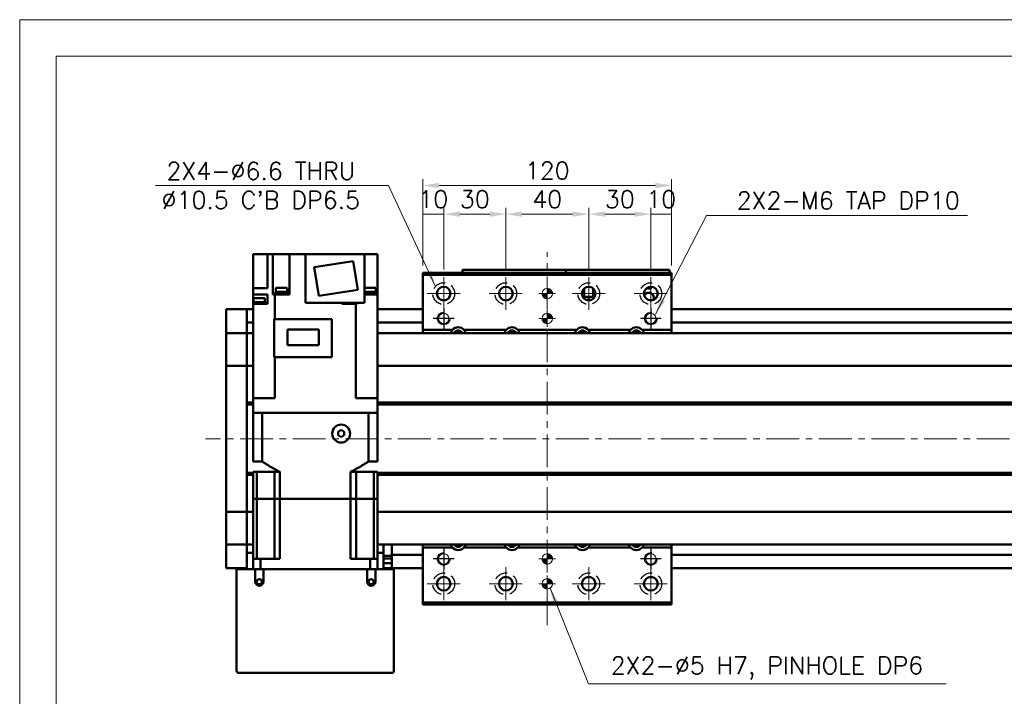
# Model space of a CAD drawing. Header units: millimetres. Extents: x 46891 to 50021, y 6223 to 9571.
# Tile 3 of 5: x 48547 to 49022, y 9245 to 9571. Entities that reach past the tile are written whole.
import ezdxf

# ---------------------------------------------------------------- set-up
doc = ezdxf.new("R2010")
doc.units = ezdxf.units.MM
doc.header["$LTSCALE"] = 0.5
doc.linetypes.add('CENTER', pattern=[50.8, 31.75, -6.35, 6.35, -6.35])
doc.linetypes.add('HIDDENX2', pattern=[19.05, 12.7, -6.35])
doc.layers.get('0').update_dxf_attribs({"lineweight": 20})
doc.layers.add('1', color=1, linetype='CENTER', lineweight=13)
doc.layers.add('외형선(ISO)', color=7, linetype='Continuous', lineweight=50)
doc.layers.add('2', color=2, linetype='HIDDENX2')
doc.layers.add('DIM', color=4, linetype='Continuous')
doc.styles.add('DSR TEXT', font='romans.shx', dxfattribs={"bigfont": 'whgtxt.shx'})
doc.styles.get("Standard").update_dxf_attribs({"font": 'romans.shx', "bigfont": 'whgtxt.shx'})
doc.dimstyles.new('DSR', dxfattribs={"dimscale": 2, "dimtxt": 3, "dimasz": 3, "dimexe": 0.5, "dimexo": 0.5, "dimgap": 0.5, "dimtad": 1, "dimdsep": 46, "dimtxsty": 'Standard', "dimcen": 2.5, "dimclrd": 4, "dimclre": 4, "dimclrt": 2, "dimadec": 0, "dimazin": 2, "dimtfac": 1, "dimtmove": 0, "dimatfit": 3, "dimfxl": 0, "dimlwd": -1, "dimlwe": -1, "dimarcsym": 0})

# ---------------------------------------------------------------- blocks, each defined once
blk = doc.blocks.new('A$C1C1952E1')
at = {"color": 1}
blk.add_lwpolyline([(0, 0), (420, 0), (420, 297), (0, 297)], close=True, dxfattribs=at)
at = {"color": 3}
blk.add_lwpolyline([(5, 5), (415, 5), (415, 292), (5, 292)], close=True, dxfattribs=at)
blk = doc.blocks.new('tap6')
blk.add_circle((0, 0), 2.5)
at = {"layer": 'DIM', "color": 1}
for p, q in [((0, -5.04), (0, 5.04)), ((-5.04, 0), (5.04, 0))]:
    blk.add_line(p, q, dxfattribs=at)
blk.add_arc((0, 0), 3, 263.303, 187.8802, dxfattribs=at)
blk = doc.blocks.new('A$C33E56CC6')
h = blk.add_hatch()
h.set_pattern_fill('ANSI31', color=256, style=0)
h.set_pattern_definition([(45, (-7065.45672, -6508.5399), (-0.0883883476, 0.0883883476), [])])
h.paths.add_polyline_path([(4, 6.5, 0.414214), (1.5, 4), (4, 4)])
h.paths.add_polyline_path([(6.5, 4), (4, 4), (4, 1.5, 0.414214)])
blk.add_circle((4, 4), 2.5)
at = {"layer": '1'}
for p, q in [((4, 0), (4, 8)), ((0, 4), (8, 4))]:
    blk.add_line(p, q, dxfattribs=at)
blk = doc.blocks.new('*D83')
at = {"color": 1, "linetype": 'ByBlock'}
for p, q in [((48741.37, 9452.89), (48741.37, 9480.65)), ((48751.37, 9450.89), (48751.37, 9480.65)), ((48751.37, 9477.65), (48741.37, 9477.65))]:
    blk.add_line(p, q, dxfattribs=at)
at = {"layer": 'Defpoints', "color": 0}
for p in [(48741.37, 9477.65), (48741.37, 9449.29), (48751.37, 9447.29)]:
    blk.add_point(p, dxfattribs=at)
at = {"color": 3, "insert": (48746.37, 9484.85), "char_height": 8.4, "attachment_point": 5, "style": 'DSR TEXT'}
blk.add_mtext('10', dxfattribs=at)
blk = doc.blocks.new('*D84')
at = {"color": 1, "linetype": 'ByBlock'}
for p, q in [((48751.37, 9450.89), (48751.37, 9480.65)), ((48781.37, 9450.89), (48781.37, 9480.65)), ((48773.57, 9477.65), (48759.17, 9477.65))]:
    blk.add_line(p, q, dxfattribs=at)
at = {"color": 1}
for points in [[(48759.17, 9478.95), (48759.17, 9476.35), (48751.37, 9477.65)], [(48773.57, 9478.95), (48773.57, 9476.35), (48781.37, 9477.65)]]:
    blk.add_solid(points, dxfattribs=at)
at = {"layer": 'Defpoints', "color": 0}
for p in [(48751.37, 9477.65), (48751.37, 9447.29), (48781.37, 9447.29)]:
    blk.add_point(p, dxfattribs=at)
at = {"color": 3, "insert": (48766.37, 9484.85), "char_height": 8.4, "attachment_point": 5, "style": 'DSR TEXT'}
blk.add_mtext('30', dxfattribs=at)
blk = doc.blocks.new('*D85')
at = {"color": 1, "linetype": 'ByBlock'}
for p, q in [((48781.37, 9450.89), (48781.37, 9480.65)), ((48821.37, 9450.89), (48821.37, 9480.65)), ((48789.17, 9477.65), (48813.57, 9477.65))]:
    blk.add_line(p, q, dxfattribs=at)
at = {"color": 1}
for points in [[(48789.17, 9478.95), (48789.17, 9476.35), (48781.37, 9477.65)], [(48813.57, 9478.95), (48813.57, 9476.35), (48821.37, 9477.65)]]:
    blk.add_solid(points, dxfattribs=at)
at = {"layer": 'Defpoints', "color": 0}
for p in [(48821.37, 9477.65), (48781.37, 9447.29), (48821.37, 9447.29)]:
    blk.add_point(p, dxfattribs=at)
at = {"color": 3, "insert": (48801.37, 9484.85), "char_height": 8.4, "attachment_point": 5, "style": 'DSR TEXT'}
blk.add_mtext('40', dxfattribs=at)
blk = doc.blocks.new('*D86')
at = {"color": 1, "linetype": 'ByBlock'}
for p, q in [((48821.37, 9450.89), (48821.37, 9480.65)), ((48851.37, 9450.89), (48851.37, 9480.65)), ((48829.17, 9477.65), (48843.57, 9477.65))]:
    blk.add_line(p, q, dxfattribs=at)
at = {"color": 1}
for points in [[(48829.17, 9478.95), (48829.17, 9476.35), (48821.37, 9477.65)], [(48843.57, 9478.95), (48843.57, 9476.35), (48851.37, 9477.65)]]:
    blk.add_solid(points, dxfattribs=at)
at = {"layer": 'Defpoints', "color": 0}
for p in [(48851.37, 9477.65), (48821.37, 9447.29), (48851.37, 9447.29)]:
    blk.add_point(p, dxfattribs=at)
at = {"color": 3, "insert": (48836.37, 9484.85), "char_height": 8.4, "attachment_point": 5, "style": 'DSR TEXT'}
blk.add_mtext('30', dxfattribs=at)
blk = doc.blocks.new('*D87')
at = {"color": 1, "linetype": 'ByBlock'}
for p, q in [((48851.37, 9450.89), (48851.37, 9480.65)), ((48861.37, 9452.89), (48861.37, 9480.65)), ((48851.37, 9477.65), (48861.37, 9477.65))]:
    blk.add_line(p, q, dxfattribs=at)
at = {"layer": 'Defpoints', "color": 0}
for p in [(48861.37, 9477.65), (48851.37, 9447.29), (48861.37, 9449.29)]:
    blk.add_point(p, dxfattribs=at)
at = {"color": 3, "insert": (48856.37, 9484.85), "char_height": 8.4, "attachment_point": 5, "style": 'DSR TEXT'}
blk.add_mtext('10', dxfattribs=at)
blk = doc.blocks.new('*D88')
at = {"color": 1, "linetype": 'ByBlock'}
for p, q in [((48741.37, 9452.89), (48741.37, 9494.46)), ((48861.37, 9452.89), (48861.37, 9494.46)), ((48853.57, 9491.46), (48749.17, 9491.46))]:
    blk.add_line(p, q, dxfattribs=at)
at = {"color": 1}
for points in [[(48749.17, 9492.76), (48749.17, 9490.15), (48741.37, 9491.46)], [(48853.57, 9492.76), (48853.57, 9490.15), (48861.37, 9491.46)]]:
    blk.add_solid(points, dxfattribs=at)
at = {"layer": 'Defpoints', "color": 0}
for p in [(48741.37, 9491.46), (48741.37, 9449.29), (48861.37, 9449.29)]:
    blk.add_point(p, dxfattribs=at)
at = {"color": 3, "insert": (48801.37, 9498.66), "char_height": 8.4, "attachment_point": 5, "style": 'DSR TEXT'}
blk.add_mtext('120', dxfattribs=at)

msp = doc.modelspace()

# ---------------------------------------------------------------- linework, layer by layer
at = {"layer": '1'}
for p, q in [((48801.36864, 9279.29413), (48801.36864, 9459.29413)), ((48751.36864, 9447.29413), (48751.36864, 9431.29413)), ((48781.36864, 9447.29413), (48781.36864, 9431.29413)), ((48821.36864, 9447.29413), (48821.36864, 9431.29413)), ((48851.36864, 9447.29413), (48851.36864, 9431.29413)), ((48743.36864, 9439.29413), (48759.36864, 9439.29413)), ((48773.36864, 9439.29413), (48789.36864, 9439.29413)), ((48813.36864, 9439.29413), (48829.36864, 9439.29413)), ((48843.36864, 9439.29413), (48859.36864, 9439.29413)), ((49456.36864, 9369.29413), (48636.36864, 9369.29413)), ((48751.36864, 9307.29413), (48751.36864, 9291.29413)), ((48781.36864, 9307.29413), (48781.36864, 9291.29413)), ((48821.36864, 9307.29413), (48821.36864, 9291.29413)), ((48851.36864, 9307.29413), (48851.36864, 9291.29413)), ((48743.36864, 9299.29413), (48759.36864, 9299.29413)), ((48773.36864, 9299.29413), (48789.36864, 9299.29413)), ((48813.36864, 9299.29413), (48829.36864, 9299.29413)), ((48843.36864, 9299.29413), (48859.36864, 9299.29413))]:
    msp.add_line(p, q, dxfattribs=at)
at = {"layer": '2'}
for centre in [(48751.36864, 9439.29413), (48781.36864, 9439.29413), (48821.36864, 9439.29413), (48851.36864, 9439.29413), (48751.36864, 9299.29413), (48781.36864, 9299.29413), (48821.36864, 9299.29413), (48851.36864, 9299.29413)]:
    msp.add_circle(centre, 5.25, dxfattribs=at)
at = {"layer": '외형선(ISO)'}
for p, q in [((48659.36864, 9458.39413), (48659.36864, 9441.89413)), ((48662.86864, 9458.39413), (48659.36864, 9458.39413)), ((48662.86864, 9458.39413), (48666.36864, 9458.39413)), ((48666.36864, 9458.39413), (48668.86056, 9458.39413)), ((48666.36864, 9458.39413), (48666.36864, 9441.89413)), ((48673.36864, 9458.39413), (48668.86056, 9458.39413)), ((48668.86056, 9458.39413), (48668.86056, 9438.89413)), ((48673.36864, 9458.39413), (48676.86864, 9458.39413)), ((48684.66864, 9458.39413), (48676.86864, 9458.39413)), ((48676.86864, 9458.39413), (48676.86864, 9438.89413)), ((48713.06864, 9458.39413), (48684.66864, 9458.39413)), ((48684.66864, 9458.39413), (48684.66864, 9434.89413)), ((48707.65664, 9454.99408), (48688.89056, 9452.02182)), ((48709.84672, 9441.16644), (48707.65664, 9454.99408)), ((48713.06864, 9458.39413), (48715.36864, 9458.39413)), ((48713.06864, 9458.39413), (48713.06864, 9434.89413)), ((48719.36864, 9458.39413), (48715.36864, 9458.39413)), ((48719.36864, 9438.89413), (48719.36864, 9458.39413)), ((48688.89056, 9452.02182), (48691.08064, 9438.19419)), ((48760.36864, 9450.79411), (48760.36864, 9450.79409)), ((48760.36864, 9450.79411), (48810.36864, 9450.79411)), ((48760.36864, 9449.29413), (48760.36864, 9450.79409)), ((48763.36864, 9450.79408), (48807.36864, 9450.79408)), ((48810.36864, 9450.79411), (48810.36864, 9450.79409)), ((48810.36864, 9450.79411), (48860.36864, 9450.79411)), ((48810.36864, 9450.79409), (48810.36864, 9449.29413)), ((48810.36864, 9449.29413), (48810.36864, 9450.79409)), ((48813.36864, 9450.79408), (48857.36864, 9450.79408)), ((48860.36864, 9450.79409), (48860.36864, 9449.29413)), ((48741.36864, 9449.29413), (48741.36864, 9448.29413)), ((48741.36864, 9449.29413), (48861.36864, 9449.29413)), ((48741.36864, 9448.29413), (48741.36864, 9421.79413)), ((48861.36864, 9448.29413), (48741.36864, 9448.29413)), ((48861.36864, 9448.29413), (48861.36864, 9449.29413)), ((48861.36864, 9421.79413), (48861.36864, 9448.29413)), ((48659.36864, 9441.89413), (48659.36864, 9438.89413)), ((48664.92862, 9441.89413), (48659.36864, 9441.89413)), ((48664.92862, 9441.89413), (48666.36864, 9441.89413)), ((48675.87268, 9442.09413), (48670.27268, 9442.09413)), ((48670.27268, 9440.09413), (48670.27268, 9442.09413)), ((48675.87268, 9440.09413), (48675.87268, 9442.09413)), ((48691.08064, 9438.19419), (48709.84672, 9441.16644)), ((48718.65735, 9442.09413), (48713.06864, 9442.09413)), ((48718.65735, 9440.09413), (48718.65735, 9442.09413)), ((48818.36864, 9437.91936), (48818.36864, 9440.66891)), ((48818.86864, 9441.4482), (48818.86864, 9437.79412)), ((48819.16864, 9437.79411), (48819.16864, 9441.75381)), ((48823.56864, 9441.75381), (48823.56864, 9437.79411)), ((48823.86864, 9437.79412), (48823.86864, 9441.4482)), ((48824.36864, 9437.91936), (48824.36864, 9440.66891)), ((48659.36864, 9435.09413), (48659.36864, 9438.89413)), ((48659.36864, 9438.89413), (48664.92862, 9438.89413)), ((48665.08372, 9437.09413), (48659.48372, 9437.09413)), ((48659.48372, 9435.09413), (48659.48372, 9437.09413)), ((48666.36864, 9438.89413), (48664.92862, 9438.89413)), ((48665.08372, 9435.09413), (48665.08372, 9437.09413)), ((48666.36864, 9438.89413), (48666.36864, 9434.39413)), ((48668.86056, 9438.89413), (48669.40996, 9438.89413)), ((48669.80927, 9438.89413), (48669.40996, 9438.89413)), ((48669.80927, 9438.89413), (48669.80927, 9427.04413)), ((48676.86864, 9438.89413), (48669.80927, 9438.89413)), ((48676.07268, 9439.39413), (48670.07268, 9439.39413)), ((48670.07268, 9438.89413), (48670.07268, 9439.39413)), ((48676.02268, 9440.09413), (48670.12268, 9440.09413)), ((48670.12268, 9439.39413), (48670.12268, 9440.09413)), ((48676.02268, 9439.39413), (48676.02268, 9440.09413)), ((48676.07268, 9438.89413), (48676.07268, 9439.39413)), ((48718.80735, 9440.09413), (48713.06864, 9440.09413)), ((48718.85735, 9439.39413), (48713.06864, 9439.39413)), ((48713.06864, 9438.89413), (48713.80866, 9438.89413)), ((48719.36864, 9438.89413), (48713.80866, 9438.89413)), ((48718.80735, 9439.39413), (48718.80735, 9440.09413)), ((48718.85735, 9438.89413), (48718.85735, 9439.39413)), ((48719.36864, 9388.79413), (48719.36864, 9438.89413)), ((48818.86864, 9437.79412), (48818.42926, 9437.79412)), ((48824.30801, 9437.7941), (48818.42927, 9437.7941)), ((48818.86864, 9437.79412), (48819.16864, 9437.79411)), ((48823.56864, 9437.79411), (48819.16864, 9437.79411)), ((48820.76864, 9436.3941), (48820.96864, 9436.3941)), ((48820.95565, 9436.02008), (48820.76864, 9436.3941)), ((48820.96864, 9436.7941), (48821.76864, 9436.7941)), ((48820.96864, 9436.3941), (48820.96864, 9436.7941)), ((48821.76864, 9436.7941), (48821.76864, 9436.3941)), ((48821.76864, 9436.3941), (48821.96864, 9436.3941)), ((48821.96864, 9436.3941), (48821.78163, 9436.02008)), ((48823.56864, 9437.79411), (48823.86864, 9437.79412)), ((48824.30802, 9437.79412), (48823.86864, 9437.79412)), ((48646.36864, 9428.79413), (48646.36864, 9431.79413)), ((48656.36864, 9431.79413), (48646.36864, 9431.79413)), ((48656.36864, 9428.79413), (48656.36864, 9431.79413)), ((48659.36864, 9431.79413), (48656.36864, 9431.79413)), ((48656.36864, 9431.79413), (48656.36864, 9428.79413)), ((48665.23372, 9435.09413), (48659.33372, 9435.09413)), ((48659.33372, 9434.39413), (48659.33372, 9435.09413)), ((48659.33372, 9434.39413), (48659.36864, 9434.39413)), ((48659.36864, 9388.79413), (48659.36864, 9434.39413)), ((48664.92862, 9434.39413), (48659.36864, 9434.39413)), ((48664.92862, 9434.39413), (48666.36864, 9434.39413)), ((48665.23372, 9434.39413), (48665.23372, 9435.09413)), ((48684.66864, 9434.89413), (48713.06864, 9434.89413)), ((48702.16864, 9434.39413), (48702.16864, 9434.89413)), ((48705.57886, 9434.39413), (48702.16864, 9434.39413)), ((48703.08139, 9434.39413), (48703.08139, 9434.89413)), ((48705.57886, 9434.39413), (48706.48393, 9434.39413)), ((48708.92801, 9434.39413), (48706.48393, 9434.39413)), ((48709.32732, 9434.39413), (48708.92801, 9434.39413)), ((48708.92801, 9388.79413), (48708.92801, 9434.39413)), ((48708.98139, 9434.39413), (48708.98139, 9434.89413)), ((48709.32732, 9434.39413), (48709.64545, 9434.39413)), ((48709.64545, 9434.39413), (48709.64545, 9434.89413)), ((48719.40356, 9435.09413), (48719.36864, 9435.09413)), ((48719.36864, 9434.39413), (48719.40356, 9434.39413)), ((48741.36864, 9431.79413), (48719.36864, 9431.79413)), ((48719.40356, 9434.39413), (48719.40356, 9435.09413)), ((49436.36864, 9431.79413), (48861.36864, 9431.79413)), ((48646.36864, 9428.79413), (48646.36864, 9426.93396)), ((48646.36864, 9426.93396), (48646.36864, 9426.026)), ((48656.36864, 9428.79413), (48656.36864, 9426.93396)), ((48656.36864, 9426.93396), (48656.36864, 9428.79413)), ((48656.36864, 9426.026), (48656.36864, 9426.93396)), ((48697.36864, 9427.04413), (48669.56864, 9427.04413)), ((48669.56864, 9408.69413), (48669.56864, 9427.04413)), ((48697.36864, 9408.69413), (48697.36864, 9427.04413)), ((48646.36864, 9426.026), (48646.36864, 9420.75433)), ((48656.36864, 9420.75433), (48656.36864, 9426.026)), ((48659.36864, 9425.29413), (48656.36864, 9425.29413)), ((48691.01864, 9421.91913), (48675.91864, 9421.91913)), ((48675.91864, 9421.91913), (48675.91864, 9414.46913)), ((48691.01864, 9414.46913), (48691.01864, 9421.91913)), ((48741.36864, 9425.29413), (48719.36864, 9425.29413)), ((48755.57356, 9421.79413), (48741.36864, 9421.79413)), ((48741.36864, 9421.79413), (48741.36864, 9420.29413)), ((48781.57356, 9421.79413), (48761.16372, 9421.79413)), ((48815.57356, 9421.79413), (48787.16372, 9421.79413)), ((48841.57356, 9421.79413), (48821.16372, 9421.79413)), ((48861.36864, 9421.79413), (48847.16372, 9421.79413)), ((49436.36864, 9425.29413), (48861.36864, 9425.29413)), ((48861.36864, 9420.29413), (48861.36864, 9421.79413)), ((48646.36864, 9420.75433), (48646.36864, 9420.29413)), ((48646.36864, 9417.58563), (48646.36864, 9420.29413)), ((48656.36864, 9420.29413), (48646.36864, 9420.29413)), ((48646.36864, 9404.98563), (48646.36864, 9417.58563)), ((48656.36864, 9420.29413), (48656.36864, 9420.75433)), ((48656.36864, 9420.29413), (48656.36864, 9417.58563)), ((48656.36864, 9417.58563), (48656.36864, 9420.29413)), ((48656.36864, 9420.29413), (48659.36864, 9420.29413)), ((48656.36864, 9417.58563), (48656.36864, 9404.98563)), ((48656.36864, 9404.98563), (48656.36864, 9417.58563)), ((48719.36864, 9420.29413), (49436.36864, 9420.29413)), ((48675.91864, 9414.46913), (48691.01864, 9414.46913)), ((48669.56864, 9408.69413), (48697.36864, 9408.69413)), ((48669.80927, 9388.79413), (48669.80927, 9408.69413)), ((48646.36864, 9404.98563), (48646.36864, 9404.52154)), ((48646.36864, 9402.52154), (48646.36864, 9404.52154)), ((48656.36864, 9404.52154), (48646.36864, 9404.52154)), ((48646.36864, 9402.52154), (48646.36864, 9336.06672)), ((48656.36864, 9404.52154), (48656.36864, 9404.98563)), ((48656.36864, 9404.98563), (48656.36864, 9404.52154)), ((48656.36864, 9404.52154), (48656.36864, 9402.52154)), ((48656.36864, 9402.52154), (48656.36864, 9404.52154)), ((48656.36864, 9404.52154), (48659.36864, 9404.52154)), ((48656.36864, 9336.06672), (48656.36864, 9402.52154)), ((48656.36864, 9402.52154), (48656.36864, 9386.79413)), ((48719.36864, 9404.52154), (49436.36864, 9404.52154)), ((48659.36864, 9388.79413), (48659.36864, 9381.79413)), ((48663.86864, 9388.79413), (48659.36864, 9388.79413)), ((48663.86864, 9388.79413), (48669.80927, 9388.79413)), ((48708.92801, 9388.79413), (48714.86864, 9388.79413)), ((48719.36864, 9388.79413), (48714.86864, 9388.79413)), ((48719.36864, 9388.79413), (48719.36864, 9381.79413)), ((48656.36864, 9386.79413), (48659.36864, 9386.79413)), ((48656.36864, 9386.29413), (48659.36864, 9386.29413)), ((48656.36864, 9385.79413), (48659.36864, 9385.79413)), ((48656.36864, 9385.79413), (48656.36864, 9352.79413)), ((48719.36864, 9386.79413), (49422.40001, 9386.79413)), ((48719.36864, 9386.29413), (49422.86864, 9386.29413)), ((48719.36864, 9385.79413), (49422.40001, 9385.79413)), ((48659.36864, 9381.79413), (48659.37311, 9381.79413)), ((48659.36864, 9358.29413), (48659.36864, 9381.79413)), ((48659.37311, 9381.79413), (48663.66809, 9381.79413)), ((48663.66809, 9381.79413), (48663.67331, 9381.79413)), ((48715.06397, 9381.79413), (48663.67331, 9381.79413)), ((48663.67331, 9358.29413), (48663.67331, 9381.79413)), ((48663.86864, 9381.79413), (48714.86864, 9381.79413)), ((48715.06397, 9358.29413), (48715.06397, 9381.79413)), ((48715.06397, 9381.79413), (48715.06919, 9381.79413)), ((48715.06919, 9381.79413), (48719.36417, 9381.79413)), ((48719.36417, 9381.79413), (48719.36864, 9381.79413)), ((48719.36864, 9358.29413), (48719.36864, 9381.79413)), ((48700.36864, 9372.66016), (48701.86864, 9373.52618)), ((48700.36864, 9370.92811), (48700.36864, 9372.66016)), ((48701.86864, 9370.06208), (48700.36864, 9370.92811)), ((48701.86864, 9373.52618), (48703.36864, 9372.66016)), ((48703.36864, 9370.92811), (48701.86864, 9370.06208)), ((48703.36864, 9372.66016), (48703.36864, 9370.92811)), ((48659.36864, 9358.29413), (48663.67331, 9358.29413)), ((48715.06397, 9358.29413), (48719.36864, 9358.29413)), ((48656.36864, 9352.79413), (48659.36864, 9352.79413)), ((48656.36864, 9352.29413), (48659.36864, 9352.29413)), ((48656.36864, 9351.79413), (48659.36864, 9351.79413)), ((48656.36864, 9351.79413), (48656.36864, 9336.06672)), ((48659.36864, 9353.29413), (48661.08105, 9353.29413)), ((48659.36864, 9340.29413), (48659.36864, 9353.29413)), ((48661.08105, 9353.29413), (48669.61864, 9353.29413)), ((48661.08105, 9340.29413), (48661.08105, 9353.29413)), ((48669.61864, 9353.29413), (48672.33191, 9353.29413)), ((48669.61864, 9340.29413), (48669.61864, 9353.29413)), ((48672.33191, 9340.29413), (48672.33191, 9353.29413)), ((48706.40537, 9353.29413), (48709.11864, 9353.29413)), ((48706.40537, 9340.29413), (48706.40537, 9353.29413)), ((48717.65623, 9353.29413), (48709.11864, 9353.29413)), ((48709.11864, 9340.29413), (48709.11864, 9353.29413)), ((48717.65623, 9353.29413), (48719.36864, 9353.29413)), ((48717.65623, 9340.29413), (48717.65623, 9353.29413)), ((48719.36864, 9340.29413), (48719.36864, 9353.29413)), ((48719.36864, 9352.79413), (49422.40001, 9352.79413)), ((48719.36864, 9352.29413), (49422.86864, 9352.29413)), ((48719.36864, 9351.79413), (49422.40001, 9351.79413)), ((48646.36864, 9334.06672), (48646.36864, 9336.06672)), ((48656.36864, 9336.06672), (48656.36864, 9334.06672)), ((48656.36864, 9334.06672), (48656.36864, 9336.06672)), ((48661.08105, 9340.29413), (48659.36864, 9340.29413)), ((48659.36864, 9340.29413), (48659.36864, 9311.29413)), ((48659.36864, 9340.29413), (48661.08105, 9340.29413)), ((48664.61864, 9340.29413), (48661.08105, 9340.29413)), ((48661.08105, 9311.29413), (48661.08105, 9340.29413)), ((48664.61864, 9340.29413), (48661.08105, 9340.29413)), ((48669.61864, 9340.29413), (48664.61864, 9340.29413)), ((48669.61864, 9340.29413), (48664.61864, 9340.29413)), ((48672.33191, 9340.29413), (48669.61864, 9340.29413)), ((48669.61864, 9311.29413), (48669.61864, 9340.29413)), ((48669.61864, 9340.29413), (48672.33191, 9340.29413)), ((48706.40537, 9340.29413), (48672.33191, 9340.29413)), ((48672.33191, 9340.29413), (48672.33191, 9311.29413)), ((48706.40537, 9340.29413), (48672.33191, 9340.29413)), ((48709.11864, 9340.29413), (48706.40537, 9340.29413)), ((48706.40537, 9340.29413), (48706.40537, 9311.29413)), ((48706.40537, 9340.29413), (48709.11864, 9340.29413)), ((48714.11864, 9340.29413), (48709.11864, 9340.29413)), ((48709.11864, 9311.29413), (48709.11864, 9340.29413)), ((48714.11864, 9340.29413), (48709.11864, 9340.29413)), ((48717.65623, 9340.29413), (48714.11864, 9340.29413)), ((48717.65623, 9340.29413), (48714.11864, 9340.29413)), ((48719.36864, 9340.29413), (48717.65623, 9340.29413)), ((48717.65623, 9311.29413), (48717.65623, 9340.29413)), ((48717.65623, 9340.29413), (48719.36864, 9340.29413)), ((48719.36864, 9340.29413), (48719.36864, 9311.29413)), ((48646.36864, 9334.06672), (48646.36864, 9333.60263)), ((48656.36864, 9334.06672), (48646.36864, 9334.06672)), ((48646.36864, 9321.00263), (48646.36864, 9333.60263)), ((48656.36864, 9333.60263), (48656.36864, 9334.06672)), ((48656.36864, 9334.06672), (48656.36864, 9333.60263)), ((48656.36864, 9334.06672), (48659.36864, 9334.06672)), ((48656.36864, 9333.60263), (48656.36864, 9321.00263)), ((48656.36864, 9321.00263), (48656.36864, 9333.60263)), ((48719.36864, 9334.06672), (49436.36864, 9334.06672)), ((48646.36864, 9318.29413), (48646.36864, 9321.00263)), ((48646.36864, 9318.29413), (48646.36864, 9317.83393)), ((48656.36864, 9318.29413), (48646.36864, 9318.29413)), ((48646.36864, 9317.83393), (48646.36864, 9312.56226)), ((48656.36864, 9321.00263), (48656.36864, 9318.29413)), ((48656.36864, 9318.29413), (48656.36864, 9321.00263)), ((48656.36864, 9318.29413), (48656.36864, 9314.29413)), ((48656.36864, 9318.29413), (48659.36864, 9318.29413)), ((48719.36864, 9318.29413), (49436.36864, 9318.29413)), ((48722.36864, 9314.29413), (48722.36864, 9318.29413)), ((48726.36864, 9317.29413), (48726.36864, 9318.29413)), ((48726.36864, 9313.29413), (48726.36864, 9317.29413)), ((48741.36864, 9318.29413), (48741.36864, 9316.79413)), ((48741.36864, 9316.79413), (48755.57356, 9316.79413)), ((48741.36864, 9316.79413), (48741.36864, 9290.29413)), ((48761.16372, 9316.79413), (48781.57356, 9316.79413)), ((48787.16372, 9316.79413), (48815.57356, 9316.79413)), ((48821.16372, 9316.79413), (48841.57356, 9316.79413)), ((48847.16372, 9316.79413), (48861.36864, 9316.79413)), ((48861.36864, 9316.79413), (48861.36864, 9318.29413)), ((48861.36864, 9290.29413), (48861.36864, 9316.79413)), ((48646.36864, 9312.56226), (48646.36864, 9311.6543)), ((48656.36864, 9314.29413), (48659.36864, 9314.29413)), ((48656.36864, 9306.29413), (48656.36864, 9314.29413)), ((48719.36864, 9314.29413), (48722.36864, 9314.29413)), ((48722.36864, 9314.29413), (48722.36864, 9306.29413)), ((48722.36864, 9312.78993), (48726.36864, 9312.78993)), ((48726.36864, 9313.29413), (48726.36864, 9312.29413)), ((48741.36864, 9313.29413), (48726.36864, 9313.29413)), ((48726.36864, 9309.79413), (48726.36864, 9312.29413)), ((49436.36864, 9313.29413), (48861.36864, 9313.29413)), ((48646.36864, 9311.6543), (48646.36864, 9309.79413)), ((48646.36864, 9306.79413), (48646.36864, 9309.79413)), ((48659.36864, 9311.29413), (48662.91113, 9311.29413)), ((48659.36864, 9306.29413), (48659.36864, 9311.29413)), ((48672.33191, 9311.29413), (48662.91113, 9311.29413)), ((48662.91113, 9306.29413), (48662.91113, 9311.29413)), ((48715.82615, 9311.29413), (48706.40537, 9311.29413)), ((48715.82615, 9311.29413), (48719.36864, 9311.29413)), ((48715.82615, 9306.29413), (48715.82615, 9311.29413)), ((48719.36864, 9306.29413), (48719.36864, 9311.29413)), ((48726.36864, 9311.49413), (48722.36864, 9311.49413)), ((48726.36864, 9309.19413), (48722.36864, 9309.19413)), ((48726.36864, 9309.79413), (48726.36864, 9306.79413)), ((48656.36864, 9306.79413), (48646.36864, 9306.79413)), ((48652.36864, 9306.29413), (48651.36864, 9306.29413)), ((48651.36864, 9257.29413), (48651.36864, 9306.29413)), ((48660.36864, 9306.29413), (48652.36864, 9306.29413)), ((48664.36864, 9306.29413), (48660.36864, 9306.29413)), ((48660.36864, 9306.29413), (48660.36864, 9300.29413)), ((48664.36864, 9300.29413), (48664.36864, 9306.29413)), ((48714.36864, 9306.29413), (48664.36864, 9306.29413)), ((48718.36864, 9306.29413), (48714.36864, 9306.29413)), ((48714.36864, 9306.29413), (48714.36864, 9300.29413)), ((48718.36864, 9300.29413), (48718.36864, 9306.29413)), ((48726.36864, 9306.29413), (48718.36864, 9306.29413)), ((48726.36864, 9306.79413), (48722.36864, 9306.79413)), ((48741.36864, 9306.79413), (48726.36864, 9306.79413)), ((48727.36864, 9306.29413), (48726.36864, 9306.29413)), ((48727.36864, 9306.29413), (48727.36864, 9257.29413)), ((49436.36864, 9306.79413), (48861.36864, 9306.79413)), ((48741.36864, 9290.29413), (48741.36864, 9289.29413)), ((48741.36864, 9290.29413), (48861.36864, 9290.29413)), ((48741.36864, 9289.29413), (48861.36864, 9289.29413)), ((48861.36864, 9289.29413), (48861.36864, 9290.29413)), ((48726.36864, 9256.29413), (48652.36864, 9256.29413))]:
    msp.add_line(p, q, dxfattribs=at)
for centre, radius in [((48751.36864, 9439.29413), 3.3), ((48781.36864, 9439.29413), 3.3), ((48821.36864, 9439.29413), 3.3), ((48851.36864, 9439.29413), 3.3), ((48701.86864, 9371.79413), 4.35), ((48751.36864, 9299.29413), 3.3), ((48781.36864, 9299.29413), 3.3), ((48821.36864, 9299.29413), 3.3), ((48851.36864, 9299.29413), 3.3), ((48662.36864, 9300.29413), 1.2295), ((48716.36864, 9300.29413), 1.2295)]:
    msp.add_circle(centre, radius, dxfattribs=at)
for centre, radius, start, end in [((48850.36864, 9444.29413), 2.5, 248.2191635, 314.4007317), ((48850.36864, 9437.29413), 2.5, 335.2803704, 151.5896844), ((48758.36864, 9419.29413), 3.75, 138.1896853, 164.5340373), ((48758.36864, 9419.29413), 3.75, 41.8103149, 138.1896851), ((48758.36864, 9419.29413), 2.25, 26.3877153, 153.6122847), ((48758.36864, 9419.29413), 3.75, 15.4659627, 41.8103147), ((48784.36864, 9419.29413), 3.75, 138.1896853, 164.5340373), ((48784.36864, 9419.29413), 3.75, 41.8103149, 138.1896851), ((48784.36864, 9419.29413), 2.25, 26.3877153, 153.6122847), ((48784.36864, 9419.29413), 3.75, 15.4659627, 41.8103147), ((48818.36864, 9419.29413), 3.75, 138.1896853, 164.5340373), ((48818.36864, 9419.29413), 3.75, 41.8103149, 138.1896851), ((48818.36864, 9419.29413), 2.25, 26.3877153, 153.6122847), ((48818.36864, 9419.29413), 3.75, 15.4659627, 41.8103147), ((48844.36864, 9419.29413), 3.75, 138.1896853, 164.5340373), ((48844.36864, 9419.29413), 3.75, 41.8103149, 138.1896851), ((48844.36864, 9419.29413), 2.25, 26.3877153, 153.6122847), ((48844.36864, 9419.29413), 3.75, 15.4659627, 41.8103147), ((48758.36864, 9419.29413), 2, 29.9999015, 150.0000985), ((48784.36864, 9419.29413), 2, 29.9998714, 150.0001286), ((48818.36864, 9419.29413), 2, 29.9999315, 150.0000685), ((48844.36864, 9419.29413), 2, 29.9999015, 150.0000985), ((48758.36864, 9319.29413), 3.75, 195.4660572, 221.8103147), ((48758.36864, 9319.29413), 3.75, 221.8103149, 318.1896851), ((48758.36864, 9319.29413), 2.25, 206.3878847, 333.6121153), ((48758.36864, 9319.29413), 2, 210.0000986, 329.9999014), ((48758.36864, 9319.29413), 3.75, 318.1896853, 344.5339428), ((48784.36864, 9319.29413), 3.75, 195.4660572, 221.8103147), ((48784.36864, 9319.29413), 3.75, 221.8103149, 318.1896851), ((48784.36864, 9319.29413), 2.25, 206.3878847, 333.6121153), ((48784.36864, 9319.29413), 2, 210.0001286, 329.9998714), ((48784.36864, 9319.29413), 3.75, 318.1896853, 344.5339428), ((48818.36864, 9319.29413), 3.75, 195.4660572, 221.8103147), ((48818.36864, 9319.29413), 3.75, 221.8103149, 318.1896851), ((48818.36864, 9319.29413), 2.25, 206.3878847, 333.6121153), ((48818.36864, 9319.29413), 2, 210.0000685, 329.9999315), ((48818.36864, 9319.29413), 3.75, 318.1896853, 344.5339428), ((48844.36864, 9319.29413), 3.75, 195.4660572, 221.8103147), ((48844.36864, 9319.29413), 3.75, 221.8103149, 318.1896851), ((48844.36864, 9319.29413), 2.25, 206.3878847, 333.6121153), ((48844.36864, 9319.29413), 2, 210.0000986, 329.9999014), ((48844.36864, 9319.29413), 3.75, 318.1896853, 344.5339428), ((48662.36864, 9300.29413), 2, 180, 0), ((48716.36864, 9300.29413), 2, 180, 0), ((48652.36864, 9257.29413), 1, 180, 270), ((48726.36864, 9257.29413), 1, 270, 0)]:
    msp.add_arc(centre, radius, start, end, dxfattribs=at)
at = {"layer": '외형선(ISO)', "extrusion": (0, 0, -1)}
for centre, major_axis, start_param, end_param in [((48763.36864, 9450.79409), (-3, 0), 4.712422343, 6.283252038), ((48807.36864, 9450.79409), (3, 0), 0.000033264, 1.570796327), ((48813.36864, 9450.79409), (-3, 0), 4.712460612, 6.283328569), ((48857.36864, 9450.79409), (3, 0), 0.000071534, 1.570796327)]:
    msp.add_ellipse(centre, major_axis=major_axis, ratio=0.00001, start_param=start_param, end_param=end_param, dxfattribs=at)
at = {"layer": '외형선(ISO)'}
for points, weights in [([(48672.33191, 9353.29413), (48668.29513, 9355.28757), (48663.67331, 9358.29413)], [1.45736434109, 1.41367336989, 1.35251798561]), ([(48715.06397, 9358.29413), (48710.44215, 9355.28757), (48706.40537, 9353.29413)], [1.35251798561, 1.41367336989, 1.45736434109])]:
    msp.add_rational_spline(points, weights, degree=2, dxfattribs=at)

# ---------------------------------------------------------------- block references
at = {"xscale": 3.51, "yscale": 3.51, "zscale": 3.51}
msp.add_blockref('A$C1C1952E1', (48546.67132, 8528.99552), dxfattribs=at)
at = {"xscale": -1}
for name, p, rotation in [('A$C33E56CC6', (48797.36864, 9443.29413), 180), ('tap6', (48751.36864, 9427.29413), 90), ('A$C33E56CC6', (48797.36864, 9431.29413), 180), ('tap6', (48851.36864, 9427.29413), 90), ('tap6', (48751.36864, 9311.29413), 90), ('A$C33E56CC6', (48797.36864, 9315.29413), 180), ('tap6', (48851.36864, 9311.29413), 90), ('A$C33E56CC6', (48797.36864, 9303.29413), 180)]:
    msp.add_blockref(name, p, dxfattribs=dict(at, rotation=rotation))

# ---------------------------------------------------------------- texts
at = {"color": 3, "char_height": 8.4, "style": 'DSR TEXT'}
for s, insert, attachment_point in [("2X4-%%C6.6 THRU\\P%%C10.5 C'B DP6.5", (48663.07617, 9491.47954), 5), ('2X2-M6 TAP DP10', (48946.66017, 9484.22037), 5), ('2X2-%%C5 H7, PINHOLE DP6', (48832.00783, 9264.09292), 1)]:
    msp.add_mtext(s, dxfattribs=dict(at, insert=insert, attachment_point=attachment_point))

# ---------------------------------------------------------------- dimensions: what is measured, and where the dimension line sits
for base, p1, p2, picture, middle in [((48741.36864, 9491.455), (48861.36864, 9449.29413), (48741.36864, 9449.29413), '*D88', (48801.36864, 9498.655)), ((48741.36864, 9477.65306), (48751.36864, 9447.29413), (48741.36864, 9449.29413), '*D83', (48746.36864, 9484.85306)), ((48751.36864, 9477.65306), (48781.36864, 9447.29413), (48751.36864, 9447.29413), '*D84', (48766.36864, 9484.85306)), ((48821.36864, 9477.65306), (48781.36864, 9447.29413), (48821.36864, 9447.29413), '*D85', (48801.36864, 9484.85306)), ((48851.36864, 9477.65306), (48821.36864, 9447.29413), (48851.36864, 9447.29413), '*D86', (48836.36864, 9484.85306)), ((48861.36864, 9477.65306), (48851.36864, 9447.29413), (48861.36864, 9449.29413), '*D87', (48856.36864, 9484.85306))]:
    dim = msp.add_linear_dim(base=base, p1=p1, p2=p2, dimstyle='DSR', override={"dimscale": 3, "dimtxt": 2.8, "dimasz": 2.600136, "dimexe": 1, "dimexo": 1.2, "dimgap": 1, "dimdec": 4, "dimtxsty": 'DSR TEXT', "dimclrd": 1, "dimclre": 1, "dimclrt": 3, "dimtdec": 4, "dimtix": 1})
    dim.commit()
    dim.dimension.update_dxf_attribs({"geometry": picture, "text_midpoint": middle})

# ---------------------------------------------------------------- leaders
at = {"annotation_type": 0, "has_hookline": 1}
for points, hookline_direction, text_width in [([(48747.41633, 9442.74982), (48724.70158, 9491.42329), (48716.90117, 9491.42329)], 1, 101.65), ([(48853.57024, 9429.33202), (48878.23476, 9477.02037), (48886.03517, 9477.02037)], 0, 115.25), ([(48802.69588, 9297.17554), (48821.20742, 9251.09292), (48829.00783, 9251.09292)], 0, 161.875)]:
    msp.add_leader(points, dimstyle='DSR', override={"dimscale": 3, "dimtxt": 2.8, "dimasz": 2.600136, "dimexe": 1, "dimexo": 1.2, "dimgap": 1, "dimdec": 4, "dimtxsty": 'DSR TEXT', "dimclrd": 1, "dimclre": 1, "dimclrt": 3, "dimtdec": 4, "dimtix": 1}, dxfattribs=dict(at, hookline_direction=hookline_direction, text_width=text_width))

doc.saveas('drawing.dxf')
